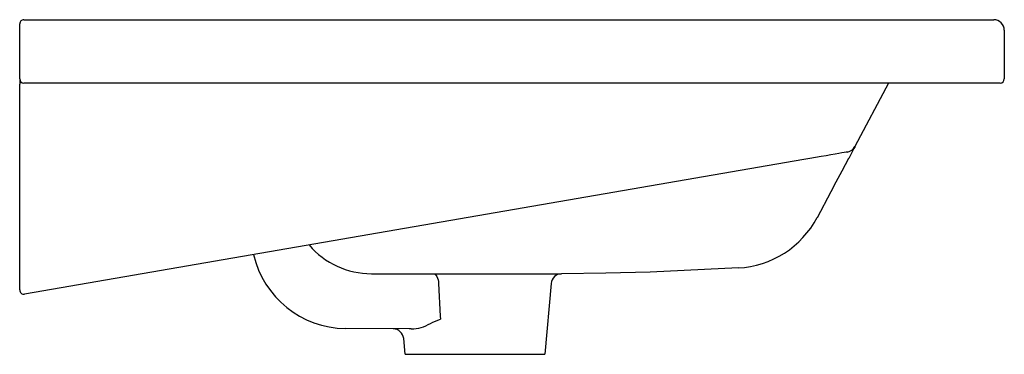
# Model space of a CAD drawing. Header units: millimetres. Extents: x 4884.237 to 4884.702, y 2730.896 to 2731.054.
import ezdxf

# ---------------------------------------------------------------- set-up
doc = ezdxf.new("R2010")
doc.units = ezdxf.units.MM
doc.layers.add('SANINDUSA', color=3, linetype='Continuous')

msp = doc.modelspace()

# ---------------------------------------------------------------- linework, layer by layer
at = {"layer": 'SANINDUSA'}
for p, q in [((4884.239051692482, 2731.053578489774), (4884.25705169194, 2731.053578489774)), ((4884.25705169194, 2731.053578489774), (4884.682051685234, 2731.053578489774)), ((4884.682051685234, 2731.053578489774), (4884.697051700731, 2731.053578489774)), ((4884.237051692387, 2731.02557848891), (4884.237051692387, 2731.051578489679)), ((4884.702051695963, 2731.048578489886), (4884.702051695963, 2731.02557848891)), ((4884.237051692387, 2731.02557848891), (4884.237051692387, 2731.023076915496)), ((4884.237051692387, 2730.925953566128), (4884.237051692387, 2731.023076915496)), ((4884.25705169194, 2731.023578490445), (4884.239051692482, 2731.023578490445)), ((4884.682051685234, 2731.023578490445), (4884.25705169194, 2731.023578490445)), ((4884.647426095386, 2731.023578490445), (4884.631529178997, 2730.993680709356)), ((4884.70005169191, 2731.023578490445), (4884.682051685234, 2731.023578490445)), ((4884.607409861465, 2730.987550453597), (4884.239392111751, 2730.92398274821)), ((4884.237051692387, 2730.925953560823), (4884.237051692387, 2730.927874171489)), ((4884.48797696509, 2730.929014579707), (4884.485051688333, 2730.895578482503)), ((4884.419051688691, 2730.895578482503), (4884.418401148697, 2730.903014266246)), ((4884.419051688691, 2730.895578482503), (4884.485051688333, 2730.895578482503))]:
    msp.add_line(p, q, dxfattribs=at)
for points in [[(4884.631529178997, 2730.993680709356), (4884.631395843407, 2730.993429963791), (4884.631064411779, 2730.992806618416), (4884.629908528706, 2730.990632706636), (4884.628549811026, 2730.988077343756), (4884.628539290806, 2730.988057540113)], [(4884.62796547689, 2730.991101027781), (4884.627797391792, 2730.991071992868), (4884.627295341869, 2730.99098526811), (4884.626466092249, 2730.990842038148), (4884.625320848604, 2730.990644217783), (4884.623875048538, 2730.990394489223), (4884.62214818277, 2730.990096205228), (4884.620163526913, 2730.989753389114), (4884.61794781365, 2730.98937067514), (4884.615530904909, 2730.988953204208), (4884.61294540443, 2730.988506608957), (4884.610226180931, 2730.988036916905), (4884.607409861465, 2730.987550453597)], [(4884.628539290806, 2730.988057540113), (4884.625341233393, 2730.982042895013), (4884.622561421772, 2730.976814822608), (4884.620172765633, 2730.97232239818), (4884.613672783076, 2730.960097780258)], [(4884.576441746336, 2730.936402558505), (4884.534779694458, 2730.934437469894), (4884.513870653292, 2730.933822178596), (4884.492954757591, 2730.93357879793)], [(4884.403181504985, 2730.933628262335), (4884.413181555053, 2730.933583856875), (4884.430105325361, 2730.933583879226)], [(4884.430105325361, 2730.933583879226), (4884.430908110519, 2730.933583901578), (4884.432491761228, 2730.933584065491)], [(4884.432491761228, 2730.933584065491), (4884.438802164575, 2730.933585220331), (4884.445486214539, 2730.933586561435), (4884.452357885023, 2730.933587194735), (4884.459220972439, 2730.933586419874), (4884.46587855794, 2730.933585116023), (4884.472146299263, 2730.933584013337), (4884.477840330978, 2730.933582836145), (4884.48280734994, 2730.933581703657), (4884.486895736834, 2730.933580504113), (4884.490001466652, 2730.933579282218), (4884.492020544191, 2730.933578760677), (4884.492913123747, 2730.933578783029), (4884.492954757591, 2730.93357879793), (4884.492954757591, 2730.93357879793)], [(4884.432491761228, 2730.933584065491), (4884.432932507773, 2730.933498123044), (4884.433358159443, 2730.933243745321), (4884.433754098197, 2730.932829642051), (4884.434106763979, 2730.932270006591), (4884.434404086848, 2730.931584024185), (4884.434635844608, 2730.930795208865), (4884.434794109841, 2730.92993060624), (4884.434873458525, 2730.929019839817)], [(4884.434873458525, 2730.929019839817), (4884.435668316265, 2730.913660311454), (4884.43574525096, 2730.912172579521)], [(4884.42191925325, 2730.907578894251), (4884.421026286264, 2730.907578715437), (4884.390896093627, 2730.907758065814)]]:
    msp.add_lwpolyline(points, dxfattribs=at)
for centre, radius, start, end in [((4884.239051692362, 2731.051578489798), 0.001999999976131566, 89.99999661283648, 180.0000034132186), ((4884.697051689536, 2731.048578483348), 0.005000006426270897, 7.490842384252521e-05, 89.99987170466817), ((4884.239051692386, 2731.025578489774), 0.002, 180, 270), ((4884.700051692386, 2731.025578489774), 0.002, 270, 0), ((4884.627114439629, 2730.9960280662), 0.004999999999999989, 279.7999999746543, 332.0000000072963), ((4884.573968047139, 2730.981276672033), 0.04500012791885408, 273.1546688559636, 332.0000866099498), ((4884.40306869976, 2730.972084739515), 0.0384566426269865, 220.3389987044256, 270.1680665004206), ((4884.391368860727, 2730.952755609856), 0.04500002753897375, 192.9657555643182, 269.3980435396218), ((4884.492957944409, 2730.928578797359), 0.005000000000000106, 90.03661273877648, 175.0000000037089), ((4884.239051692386, 2730.925953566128), 0.002000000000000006, 180, 279.7999999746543), ((4884.421841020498, 2730.925037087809), 0.01745836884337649, 270.2567491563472, 301.7232004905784), ((4884.271227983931, 2731.29700520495), 0.4185236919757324, 292.445309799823, 293.1468739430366), ((4884.413420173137, 2730.902578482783), 0.005000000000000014, 4.975419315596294, 89.89718191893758)]:
    msp.add_arc(centre, radius, start, end, dxfattribs=at)

doc.saveas('drawing.dxf')
